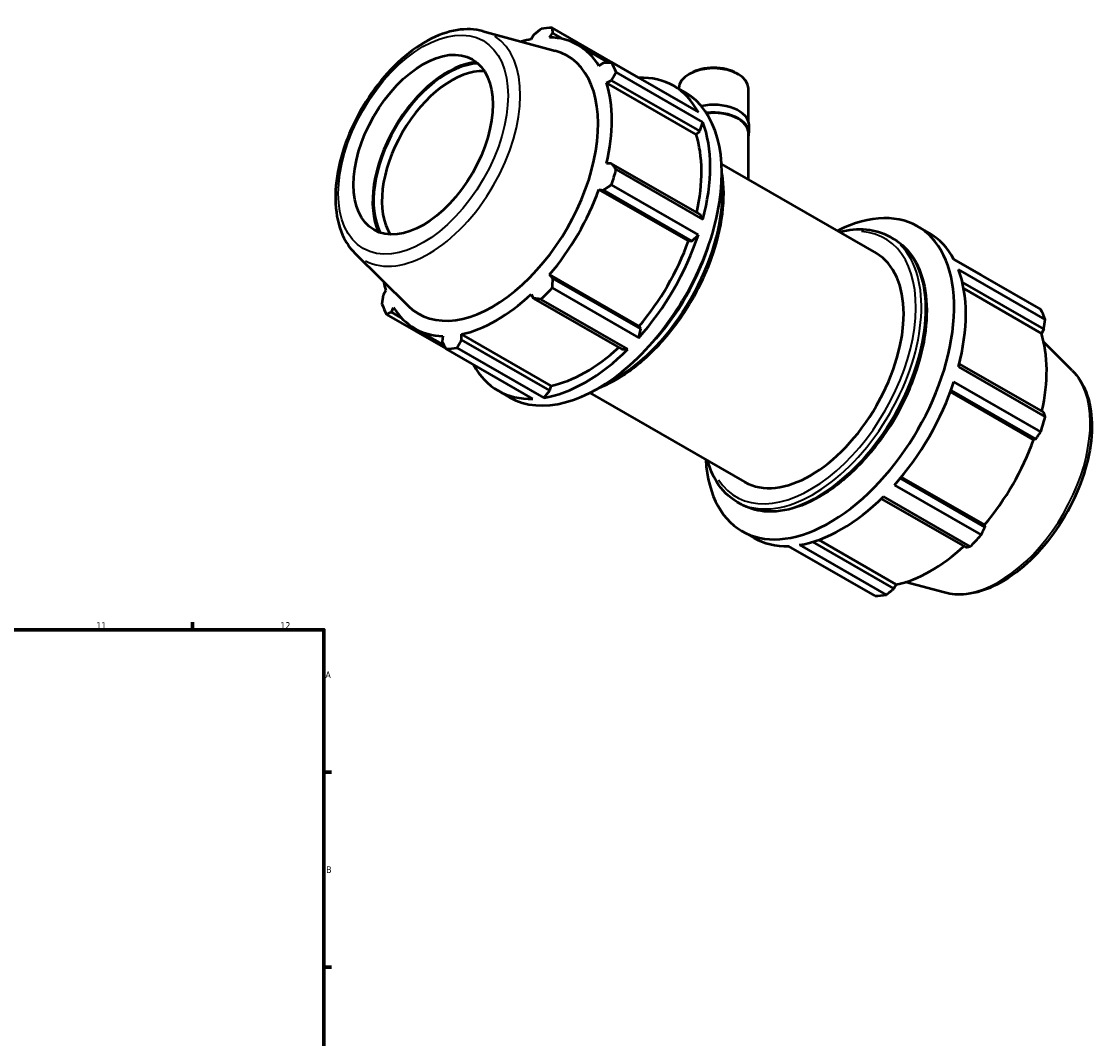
# Model space of a CAD drawing. Header units: millimetres. Extents: x 0 to 1116, y -24 to 901.
# Tile 8 of 8: x 706 to 1116, y 418 to 806. Entities that reach past the tile are written whole.
import ezdxf

# ---------------------------------------------------------------- set-up
doc = ezdxf.new("R2010")
doc.units = ezdxf.units.MM
for name, color, linetype, lineweight in [('Border (ISO)', 7, 'Continuous', 70), ('Visible (ISO)', 7, 'Continuous', 50), ('Visible Narrow (ISO)', 7, 'Continuous', 35)]:
    doc.layers.add(name, color=color, linetype=linetype, lineweight=lineweight)
doc.styles.add('Note Text (ISO)', font='tahoma.ttf')

# ---------------------------------------------------------------- blocks, each defined once
blk = doc.blocks.new('Borders Default Border')
at = {"layer": 'Border (ISO)'}
for p, q in [((770.92, 574), (770.92, 576.9)), ((821, 519.75), (823.9, 519.75)), ((821, 445.5), (823.9, 445.5))]:
    blk.add_line(p, q, dxfattribs=at)
at = {"layer": 'Border (ISO)', "flags": 128}
blk.add_lwpolyline([(20, 20), (20, 574), (821, 574), (821, 20), (20, 20)], dxfattribs=at)
at = {"layer": 'Border (ISO)', "color": 232, "true_color": 0xca0064, "char_height": 2.5, "attachment_point": 7, "style": 'Note Text (ISO)'}
for s, insert in [('11', (734.37, 574.4)), ('12', (804.46, 574.4)), ('A', (821.59, 555.62)), ('B', (821.89, 481.37))]:
    blk.add_mtext(s, dxfattribs=dict(at, insert=insert))

msp = doc.modelspace()

# ---------------------------------------------------------------- linework, layer by layer
at = {"layer": 'Visible (ISO)'}
for p, q in [((881.545, 802.108), (909.076, 794.641)), ((900.787, 800.596), (899.897, 799.048)), ((906.993, 799.736), (908.111, 801.306)), ((940.957, 784.359), (907.904, 803.393)), ((908.111, 801.306), (911.907, 799.12)), ((917.743, 796.832), (929.312, 790.17)), ((927.452, 790.082), (925.73, 788.863)), ((930.59, 790.228), (963.643, 771.194)), ((965.357, 767.398), (932.303, 786.432)), ((940.999, 784.234), (940.957, 784.359)), ((960.649, 786.024), (960.086, 785.698)), ((978.292, 786.024), (978.855, 785.698)), ((928.669, 782.351), (930.486, 783.36)), ((962.8, 762.697), (928.669, 782.351)), ((930.486, 783.36), (964.155, 763.972)), ((954.214, 781.242), (958.641, 778.693)), ((956.25, 780.069), (956.25, 780.335)), ((982.691, 767.798), (982.691, 780.335)), ((964.155, 763.972), (965.357, 767.398)), ((962.8, 762.697), (964.155, 763.972)), ((982.691, 745.514), (982.691, 763.324)), ((982.955, 763.324), (982.955, 766.268)), ((930.486, 751.735), (928.669, 751.715)), ((964.155, 732.347), (930.486, 751.735)), ((972.483, 751.393), (1031.434, 717.445)), ((932.303, 749.338), (965.357, 730.304)), ((963.643, 724.535), (930.59, 743.569)), ((959.861, 722.164), (925.73, 741.819)), ((925.73, 741.819), (927.452, 741.52)), ((927.452, 741.52), (961.121, 722.131)), ((965.357, 730.304), (964.155, 732.347)), ((1047.17, 727.712), (1051.597, 725.163)), ((959.861, 722.164), (961.121, 722.131)), ((961.121, 722.131), (963.643, 724.535)), ((1036.507, 723.801), (1038.074, 722.899)), ((832.821, 717.498), (853.098, 697.434)), ((1071.393, 709.246), (1060.948, 715.261)), ((1061.026, 715.115), (1094.079, 696.081)), ((1095.792, 692.285), (1062.739, 711.319)), ((941.124, 689.711), (906.993, 709.365)), ((908.111, 708.02), (906.993, 709.365)), ((941.78, 688.631), (908.111, 708.02)), ((1064.249, 706.331), (1095.207, 688.504)), ((844.628, 703.319), (843.734, 701.778)), ((899.897, 701.881), (900.787, 700.294)), ((907.904, 704.275), (940.957, 685.241)), ((1064.728, 704), (1094.313, 686.963)), ((900.787, 700.294), (934.455, 680.905)), ((936.821, 680.878), (903.768, 699.913)), ((844.861, 694.201), (867.473, 681.18)), ((846.768, 695.057), (847.567, 696.807)), ((850.473, 692.923), (846.768, 695.057)), ((941.78, 688.631), (941.124, 689.711)), ((855.554, 688.838), (866.89, 682.31)), ((866.304, 685.934), (866.109, 683.832)), ((907.53, 666.967), (873.399, 686.622)), ((873.434, 684.543), (873.399, 686.622)), ((940.957, 685.241), (941.78, 688.631)), ((1095.207, 688.504), (1094.313, 686.963)), ((871.684, 681.437), (904.737, 662.403)), ((907.103, 665.154), (873.434, 684.543)), ((1106.119, 672.784), (1095.241, 683.549)), ((900.601, 662.002), (867.548, 681.036)), ((934.455, 680.905), (936.821, 680.878)), ((1062.739, 674.225), (1095.792, 655.191)), ((1095.207, 656.879), (1063.042, 675.402)), ((887.344, 665.119), (891.77, 662.57)), ((904.737, 662.403), (907.103, 665.154)), ((907.103, 665.154), (907.53, 666.967)), ((1059.697, 664.672), (1091.374, 646.43)), ((1059.908, 665.244), (1092.173, 646.664)), ((1094.079, 649.422), (1061.026, 668.456)), ((922.33, 664.301), (981.281, 630.353)), ((1092.173, 646.664), (1091.374, 646.43)), ((1040.963, 632.217), (1072.637, 613.977)), ((1038.34, 629.162), (1071.393, 610.128)), ((1072.832, 613.163), (1040.568, 631.742)), ((1033.345, 623.959), (1065.507, 605.438)), ((1067.257, 605.765), (1034.204, 624.799)), ((978.33, 622.775), (979.897, 621.872)), ((980.3, 611.589), (984.727, 609.04)), ((1072.637, 613.977), (1072.832, 613.163)), ((1038.154, 589.686), (1007.214, 607.504)), ((1009.484, 608.256), (1039.043, 591.234)), ((1031.037, 586.889), (997.984, 605.923)), ((1002.12, 606.324), (1035.173, 587.29)), ((1039.043, 591.234), (1038.154, 589.686)), ((1057.396, 588.174), (1042.625, 592.18))]:
    msp.add_line(p, q, dxfattribs=at)
for centre, major_axis, ratio, start_param, end_param in [((887.726, 742.215), (33.435, 58.061), 0.5780931, 0.3435016, 0.4380292), ((886.648, 742.835), (-31.095, -53.997), 0.5780931, 3.6196245, 3.7038459), ((886.648, 742.835), (31.095, 53.997), 0.5780931, 5.975819, 6.5866842), ((885.367, 743.573), (28.312, 49.164), 0.5780931, 2.9904271, 6.4343509), ((868.03, 753.557), (-20.097, -34.899), 0.5780931, 3.5248622, 5.8999158), ((868.03, 753.557), (19.837, 34.447), 0.5780931, 0.3579108, 2.7836819), ((887.726, 742.215), (33.435, 58.061), 0.5780931, 5.8412887, 5.9358163), ((969.47, 780.335), (-13.22, 0), 0.5758617, 3.1415927, 6.2831853), ((969.47, 780.983), (-12.427, 0), 0.5758617, 3.9231383, 5.5016397), ((869.621, 752.64), (-18.714, -32.497), 0.5780931, 3.4335074, 5.9912706), ((920.779, 723.181), (33.435, 58.061), 0.5780931, 5.9358163, 6.6266869), ((886.648, 742.835), (31.095, 53.997), 0.5780931, 5.1904208, 5.8012861), ((925.205, 720.631), (-33.435, -58.061), 0.5780931, 0, 3.1415927), ((969.47, 766.268), (13.485, 0), 0.5758617, 0, 1.9268423), ((969.47, 763.324), (13.485, 0), 0.5758617, 6.0848308, 8.0592433), ((920.779, 723.181), (33.435, 58.061), 0.5780931, 5.1504181, 5.8412887), ((969.47, 763.324), (13.22, 0), 0.5758617, 0, 1.7729715), ((920.779, 723.181), (31.095, 53.997), 0.5780931, 5.2072079, 5.8012861), ((887.726, 742.215), (-33.435, -58.061), 0.5780931, 1.9142979, 2.0088255), ((886.648, 742.835), (31.095, 53.997), 0.5780931, 4.4050227, 5.0158879), ((1013.735, 669.651), (-33.435, -58.061), 0.5780931, 5.5604511, 10.1475122), ((920.779, 723.181), (33.435, 58.061), 0.5780931, 4.36502, 5.0558906), ((920.779, 723.181), (31.095, 53.997), 0.5780931, 4.4050227, 5.0158879), ((1018.162, 667.102), (33.435, 58.061), 0.5780931, 5.9358163, 6.2831853), ((1006.358, 673.899), (25.076, 43.546), 0.5780931, 3.1415927, 6.2831853), ((1018.162, 667.102), (33.435, 58.061), 0.5780931, 5.1504181, 5.8412887), ((886.648, 742.835), (-31.095, -53.997), 0.5780931, 5.7209321, 5.8012861), ((886.648, 742.835), (31.095, 53.997), 0.5780931, 3.6196245, 4.2304897), ((887.726, 742.215), (-33.435, -58.061), 0.5780931, 1.1288997, 1.2234273), ((887.726, 742.215), (-33.435, -58.061), 0.5780931, 5.8412887, 5.9358163), ((886.648, 742.835), (-31.095, -53.997), 0.5780931, 5.975819, 6.5866842), ((1051.215, 648.067), (33.435, 58.061), 0.5780931, 5.8412887, 5.9358163), ((1052.292, 647.447), (-31.095, -53.997), 0.5780931, 2.0656152, 2.6596934), ((887.726, 742.215), (-33.435, -58.061), 0.5780931, 0.3435016, 0.4380292), ((920.779, 723.181), (31.095, 53.997), 0.5780931, 3.6196245, 4.213542), ((920.779, 723.181), (33.435, 58.061), 0.5780931, 3.5796218, 4.2704924), ((920.779, 723.181), (-33.435, -58.061), 0.5780931, 5.9396837, 6.6266869), ((1013.735, 669.651), (-25.076, -43.546), 0.5780931, 1.2492324, 1.8923602), ((1018.162, 667.102), (33.435, 58.061), 0.5780931, 4.36502, 5.0558906), ((1051.215, 648.067), (-33.435, -58.061), 0.5780931, 1.9142979, 2.0088255), ((1052.292, 647.447), (-31.095, -53.997), 0.5780931, 1.26343, 1.8742952), ((1018.162, 667.102), (33.435, 58.061), 0.5780931, 3.5796218, 4.2704924), ((1018.162, 667.102), (-33.435, -58.061), 0.5780931, 0, 0.3435016), ((1051.215, 648.067), (-33.435, -58.061), 0.5780931, 1.1288997, 1.2234273), ((1052.292, 647.447), (-31.095, -53.997), 0.5780931, 0.4780318, 1.0719493), ((1051.215, 648.067), (-33.435, -58.061), 0.5780931, 0.3435016, 0.4380292)]:
    msp.add_ellipse(centre, major_axis=major_axis, ratio=ratio, start_param=start_param, end_param=end_param, dxfattribs=at)
msp.add_ellipse((858.808, 758.867), major_axis=(18.714, 32.497), ratio=0.5780931, dxfattribs=at)
for points, knots in [([(881.545, 802.108), (878.481, 802.939), (875.177, 803.048), (868.101, 801.919), (864.305, 800.542), (856.665, 796.389), (852.822, 793.547), (845.586, 786.75), (842.192, 782.797), (836.178, 774.196), (833.554, 769.553), (829.314, 760.011), (827.698, 755.115), (825.648, 745.505), (825.218, 740.795), (825.671, 732.012), (826.553, 727.935), (829.314, 721.756), (830.883, 719.416), (832.821, 717.498)], [5.6508865, 5.6508865, 5.6508865, 5.6508865, 5.9375323, 5.9375323, 6.2552526, 6.2552526, 6.5877037, 6.5877037, 6.9195397, 6.9195397, 7.2496192, 7.2496192, 7.5797848, 7.5797848, 7.9117999, 7.9117999, 8.2439261, 8.2439261, 8.4901479, 8.4901479, 8.4901479, 8.4901479]), ([(972.582, 747.874), (972.586, 747.849), (972.59, 747.824), (973.345, 743.116), (973.369, 737.922), (971.997, 727.005), (970.597, 721.282), (966.53, 709.897), (963.865, 704.237), (957.541, 693.537), (953.884, 688.5), (945.933, 679.543), (941.64, 675.626), (933.336, 669.678), (929.349, 667.482), (925.423, 665.981)], [1.4009355, 1.4009355, 1.4009355, 1.4009355, 1.4026721, 1.4026721, 1.7261331, 1.7261331, 2.0503753, 2.0503753, 2.3738899, 2.3738899, 2.6971196, 2.6971196, 3.0207092, 3.0207092, 3.3075861, 3.3075861, 3.3075861, 3.3075861]), ([(1017.357, 725.551), (1020.951, 726.515), (1024.452, 726.858), (1030.908, 726.238), (1033.876, 725.316), (1036.507, 723.801)], [6.54328992, 6.54328992, 6.54328992, 6.54328992, 6.80957934, 6.80957934, 7.06664976, 7.06664976, 7.06664976, 7.06664976]), ([(1038.074, 722.899), (1041.191, 721.104), (1043.823, 718.48), (1047.908, 711.821), (1049.327, 707.746), (1050.808, 698.507), (1050.832, 693.314), (1049.461, 682.397), (1048.061, 676.673), (1043.993, 665.288), (1041.329, 659.628), (1035.005, 648.929), (1031.348, 643.891), (1023.397, 634.935), (1019.104, 631.018), (1010.29, 624.705), (1005.771, 622.312), (996.953, 619.337), (992.651, 618.749), (985.496, 619.435), (982.528, 620.358), (979.897, 621.872)], [0.7834645, 0.7834645, 0.7834645, 0.7834645, 1.0880593, 1.0880593, 1.4026721, 1.4026721, 1.7261331, 1.7261331, 2.0503753, 2.0503753, 2.3738899, 2.3738899, 2.6971196, 2.6971196, 3.0207092, 3.0207092, 3.3450175, 3.3450175, 3.6679867, 3.6679867, 3.9250571, 3.9250571, 3.9250571, 3.9250571]), ([(1106.119, 672.784), (1108.376, 670.551), (1110.128, 667.749), (1112.704, 661.061), (1113.419, 657.088), (1113.662, 648.395), (1113.132, 643.645), (1110.886, 633.974), (1109.17, 629.055), (1104.749, 619.536), (1102.05, 614.936), (1095.926, 606.48), (1092.502, 602.624), (1085.22, 596.027), (1081.362, 593.292), (1073.538, 589.275), (1069.569, 587.991), (1062.838, 587.278), (1060.027, 587.46), (1057.396, 588.174)], [0.9346301, 0.9346301, 0.9346301, 0.9346301, 1.2212759, 1.2212759, 1.5389962, 1.5389962, 1.8714473, 1.8714473, 2.2032833, 2.2032833, 2.5333628, 2.5333628, 2.8635284, 2.8635284, 3.1955435, 3.1955435, 3.5276697, 3.5276697, 3.7738915, 3.7738915, 3.7738915, 3.7738915]), ([(978.33, 622.775), (975.213, 624.57), (972.581, 627.194), (969.129, 632.822), (968.002, 635.509), (967.205, 638.459)], [3.92505711, 3.92505711, 3.92505711, 3.92505711, 4.229652, 4.229652, 4.44841695, 4.44841695, 4.44841695, 4.44841695])]:
    msp.add_open_spline(points, degree=3, knots=knots, dxfattribs=at)
for points, weights in [([(900.787, 800.596), (902.241, 801.773), (903.768, 802.992)], [1.00277838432, 1.00179720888, 1]), ([(907.904, 803.393), (908.003, 802.332), (908.111, 801.306)], [1, 1.00179720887, 1.00277838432]), ([(927.452, 790.082), (928.983, 790.157), (930.59, 790.228)], [1.00277838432, 1.00179720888, 1]), ([(932.303, 786.432), (931.37, 784.868), (930.486, 783.36)], [1, 1.00179720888, 1.00277838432]), ([(930.486, 751.735), (931.37, 750.564), (932.303, 749.338)], [1.00277838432, 1.00179720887, 1]), ([(930.59, 743.569), (928.983, 742.527), (927.452, 741.52)], [1, 1.00179720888, 1.00277838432]), ([(908.111, 708.02), (908.003, 706.189), (907.904, 704.275)], [1.00277838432, 1.00179720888, 1]), ([(1071.467, 709.102), (1071.43, 709.174), (1071.393, 709.246)], [1.00017901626, 1.00009054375, 1]), ([(843.148, 697.997), (843.441, 699.929), (843.734, 701.778)], [1, 1.00179720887, 1.00277838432]), ([(903.768, 699.913), (902.241, 700.111), (900.787, 700.294)], [1, 1.00179720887, 1.00277838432]), ([(846.768, 695.057), (845.828, 694.641), (844.861, 694.201)], [1.00277838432, 1.00179720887, 1]), ([(1095.207, 688.504), (1095.5, 690.353), (1095.792, 692.285)], [1.00277838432, 1.00179720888, 1]), ([(867.548, 681.036), (866.808, 682.466), (866.109, 683.832)], [1, 1.00179720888, 1.00277838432]), ([(873.434, 684.543), (872.571, 683.025), (871.684, 681.437)], [1.00277838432, 1.00179720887, 1]), ([(1095.792, 655.191), (1095.5, 656.049), (1095.207, 656.879)], [1, 1.00179720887, 1.00277838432]), ([(1092.173, 646.664), (1093.113, 648.011), (1094.079, 649.422)], [1.00277838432, 1.00179720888, 1]), ([(1071.393, 610.128), (1072.133, 611.673), (1072.832, 613.163)], [1, 1.00179720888, 1.00277838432]), ([(1065.507, 605.438), (1066.37, 605.595), (1067.257, 605.765)], [1.00277838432, 1.00179720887, 1]), ([(1035.173, 587.29), (1036.7, 588.509), (1038.154, 589.686)], [1, 1.00179720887, 1.00277838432])]:
    msp.add_rational_spline(points, weights, degree=2, dxfattribs=at)
at = {"layer": 'Visible Narrow (ISO)'}
msp.add_ellipse((858.808, 758.867), major_axis=(22.812, 39.614), ratio=0.5780931, dxfattribs=at)
for centre, major_axis, start_param, end_param in [((860.909, 757.658), (24.643, 42.793), 3.1626232, 6.2621547), ((931.522, 716.994), (-29.089, -50.513), 0.7753669, 2.3662258), ((1006.358, 673.899), (28.34, 49.213), 2.8624889, 6.5622891), ((929.955, 717.896), (29.089, 50.513), 4.3191375, 5.1056405), ((1007.418, 673.288), (-29.089, -50.513), 0.1570796, 2.984513), ((1008.986, 672.386), (29.089, 50.513), 3.2986723, 6.1261057), ((1078.032, 632.624), (24.643, 42.793), 3.4347213, 5.9900566)]:
    msp.add_ellipse(centre, major_axis=major_axis, ratio=0.5780931, start_param=start_param, end_param=end_param, dxfattribs=at)

# ---------------------------------------------------------------- block references
msp.add_blockref('Borders Default Border', (0, 0))

doc.saveas('drawing.dxf')
